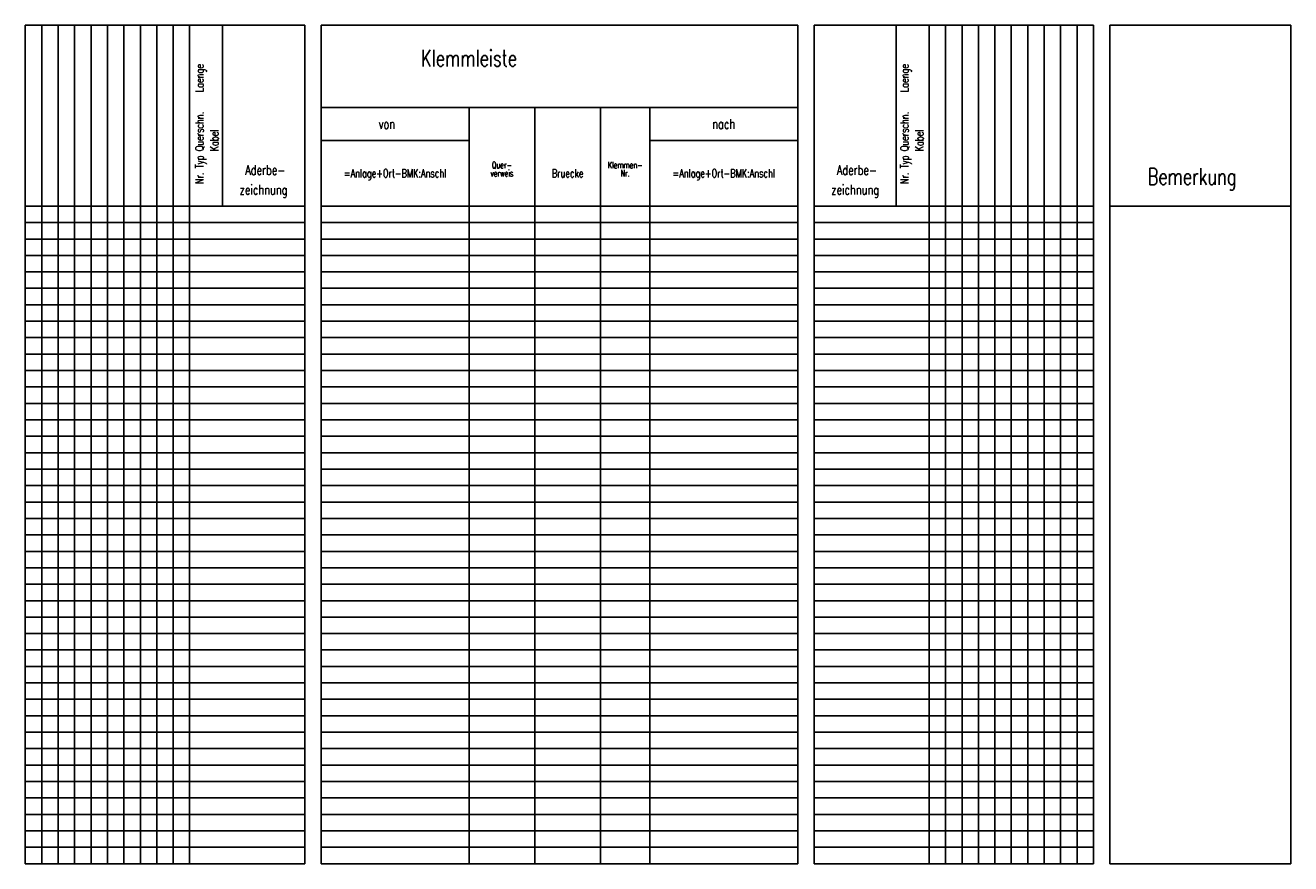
# Model space of a CAD drawing. Extents: x 25 to 410, y 30 to 285.
import ezdxf
from ezdxf.enums import TextEntityAlignment as Align

# ---------------------------------------------------------------- set-up
doc = ezdxf.new("R2010")
doc.units = 0
doc.header["$LTSCALE"] = 25
doc.layers.add('ECS_LXV_LINE', color=7, linetype='CONTINUOUS')
doc.layers.add('ECS_LXV_TEXT', color=7, linetype='CONTINUOUS')
doc.styles.add('ROMANS', font='ROMANS.SHX', dxfattribs={"width": 0.725, "height": 3})

# ---------------------------------------------------------------- blocks, each defined once
blk = doc.blocks.new('__TEXT_')

msp = doc.modelspace()

# ---------------------------------------------------------------- linework, layer by layer
at = {"layer": 'ECS_LXV_LINE', "linetype": 'CONTINUOUS'}
for p, q in [((25, 285), (110, 285)), ((25, 30), (25, 285)), ((30, 30), (30, 285)), ((35, 30), (35, 285)), ((40, 30), (40, 285)), ((45, 30), (45, 285)), ((50, 30), (50, 285)), ((55, 30), (55, 285)), ((60, 30), (60, 285)), ((65, 30), (65, 285)), ((70, 30), (70, 285)), ((75, 30), (75, 285)), ((85, 230), (85, 285)), ((110, 30), (110, 285)), ((115, 285), (260, 285)), ((115, 30), (115, 285)), ((260, 30), (260, 285)), ((265, 285), (350, 285)), ((265, 30), (265, 285)), ((290, 230), (290, 285)), ((300, 30), (300, 285)), ((305, 30), (305, 285)), ((310, 30), (310, 285)), ((315, 30), (315, 285)), ((320, 30), (320, 285)), ((325, 30), (325, 285)), ((330, 30), (330, 285)), ((335, 30), (335, 285)), ((340, 30), (340, 285)), ((345, 30), (345, 285)), ((350, 30), (350, 285)), ((355, 285), (410, 285)), ((355, 30), (355, 285)), ((410, 30), (410, 285)), ((115, 260), (260, 260)), ((160, 30), (160, 260)), ((180, 30), (180, 260)), ((200, 30), (200, 260)), ((215, 30), (215, 260)), ((115, 250), (160, 250)), ((215, 250), (260, 250)), ((25, 230), (110, 230)), ((115, 230), (260, 230)), ((265, 230), (350, 230)), ((355, 230), (410, 230)), ((25, 225), (110, 225)), ((115, 225), (260, 225)), ((265, 225), (350, 225)), ((25, 220), (110, 220)), ((115, 220), (260, 220)), ((265, 220), (350, 220)), ((25, 215), (110, 215)), ((115, 215), (260, 215)), ((265, 215), (350, 215)), ((25, 210), (110, 210)), ((115, 210), (260, 210)), ((265, 210), (350, 210)), ((25, 205), (110, 205)), ((115, 205), (260, 205)), ((265, 205), (350, 205)), ((25, 200), (110, 200)), ((115, 200), (260, 200)), ((265, 200), (350, 200)), ((25, 195), (110, 195)), ((115, 195), (260, 195)), ((265, 195), (350, 195)), ((25, 190), (110, 190)), ((115, 190), (260, 190)), ((265, 190), (350, 190)), ((25, 185), (110, 185)), ((115, 185), (260, 185)), ((265, 185), (350, 185)), ((25, 180), (110, 180)), ((115, 180), (260, 180)), ((265, 180), (350, 180)), ((25, 175), (110, 175)), ((115, 175), (260, 175)), ((265, 175), (350, 175)), ((25, 170), (110, 170)), ((115, 170), (260, 170)), ((265, 170), (350, 170)), ((25, 165), (110, 165)), ((115, 165), (260, 165)), ((265, 165), (350, 165)), ((25, 160), (110, 160)), ((115, 160), (260, 160)), ((265, 160), (350, 160)), ((25, 155), (110, 155)), ((115, 155), (260, 155)), ((265, 155), (350, 155)), ((25, 150), (110, 150)), ((115, 150), (260, 150)), ((265, 150), (350, 150)), ((25, 145), (110, 145)), ((115, 145), (260, 145)), ((265, 145), (350, 145)), ((25, 140), (110, 140)), ((115, 140), (260, 140)), ((265, 140), (350, 140)), ((25, 135), (110, 135)), ((115, 135), (260, 135)), ((265, 135), (350, 135)), ((25, 130), (110, 130)), ((115, 130), (260, 130)), ((265, 130), (350, 130)), ((25, 125), (110, 125)), ((115, 125), (260, 125)), ((265, 125), (350, 125)), ((25, 120), (110, 120)), ((115, 120), (260, 120)), ((265, 120), (350, 120)), ((25, 115), (110, 115)), ((115, 115), (260, 115)), ((265, 115), (350, 115)), ((25, 110), (110, 110)), ((115, 110), (260, 110)), ((265, 110), (350, 110)), ((25, 105), (110, 105)), ((115, 105), (260, 105)), ((265, 105), (350, 105)), ((25, 100), (110, 100)), ((115, 100), (260, 100)), ((265, 100), (350, 100)), ((25, 95), (110, 95)), ((115, 95), (260, 95)), ((265, 95), (350, 95)), ((25, 90), (110, 90)), ((115, 90), (260, 90)), ((265, 90), (350, 90)), ((25, 85), (110, 85)), ((115, 85), (260, 85)), ((265, 85), (350, 85)), ((25, 80), (110, 80)), ((115, 80), (260, 80)), ((265, 80), (350, 80)), ((25, 75), (110, 75)), ((115, 75), (260, 75)), ((265, 75), (350, 75)), ((25, 70), (110, 70)), ((115, 70), (260, 70)), ((265, 70), (350, 70)), ((25, 65), (110, 65)), ((115, 65), (260, 65)), ((265, 65), (350, 65)), ((25, 60), (110, 60)), ((115, 60), (260, 60)), ((265, 60), (350, 60)), ((25, 55), (110, 55)), ((115, 55), (260, 55)), ((265, 55), (350, 55)), ((25, 50), (110, 50)), ((115, 50), (260, 50)), ((265, 50), (350, 50)), ((25, 45), (110, 45)), ((115, 45), (260, 45)), ((265, 45), (350, 45)), ((25, 40), (110, 40)), ((115, 40), (260, 40)), ((265, 40), (350, 40)), ((25, 35), (110, 35)), ((115, 35), (260, 35)), ((265, 35), (350, 35)), ((25, 30), (110, 30)), ((115, 30), (260, 30)), ((265, 30), (350, 30)), ((355, 30), (410, 30))]:
    msp.add_line(p, q, dxfattribs=at)

# ---------------------------------------------------------------- block references
at = {"layer": 'ECS_LXV_TEXT', "linetype": 'CONTINUOUS'}
ref = msp.add_blockref('__TEXT_', (0, 0), dxfattribs=at)
ref.add_attrib('ECS_T_TEXT_0.0', 'Klemmleiste', dxfattribs={"linetype": 'CONTINUOUS', "height": 5, "style": 'ROMANS', "width": 0.725}).set_placement((160, 275), align=Align.MIDDLE_CENTER)
ref = msp.add_blockref('__TEXT_', (0, 0), dxfattribs=at)
ref.add_attrib('ECS_T_TEXT_0.0', 'Nr. Typ Querschn.   Laenge', dxfattribs={"linetype": 'CONTINUOUS', "height": 2.5, "rotation": 89.9985, "style": 'ROMANS', "width": 0.725}).set_placement((78, 255), align=Align.MIDDLE_CENTER)
ref = msp.add_blockref('__TEXT_', (0, 0), dxfattribs=at)
ref.add_attrib('ECS_T_TEXT_0.0', 'Nr. Typ Querschn.   Laenge', dxfattribs={"linetype": 'CONTINUOUS', "height": 2.5, "rotation": 89.9985, "style": 'ROMANS', "width": 0.725}).set_placement((292.5, 255), align=Align.MIDDLE_CENTER)
ref = msp.add_blockref('__TEXT_', (0, 0), dxfattribs=at)
ref.add_attrib('ECS_T_TEXT_0.0', 'von', dxfattribs={"linetype": 'CONTINUOUS', "height": 3, "style": 'ROMANS', "width": 0.725}).set_placement((135, 255), align=Align.MIDDLE_CENTER)
ref = msp.add_blockref('__TEXT_', (0, 0), dxfattribs=at)
ref.add_attrib('ECS_T_TEXT_0.0', 'nach', dxfattribs={"linetype": 'CONTINUOUS', "height": 3, "style": 'ROMANS', "width": 0.725}).set_placement((237.5, 255), align=Align.MIDDLE_CENTER)
ref = msp.add_blockref('__TEXT_', (0, 0), dxfattribs=at)
ref.add_attrib('ECS_T_TEXT_0.0', 'Kabel', dxfattribs={"linetype": 'CONTINUOUS', "height": 2.5, "rotation": 89.9985, "style": 'ROMANS', "width": 0.725}).set_placement((82.5, 250), align=Align.MIDDLE_CENTER)
ref = msp.add_blockref('__TEXT_', (0, 0), dxfattribs=at)
ref.add_attrib('ECS_T_TEXT_0.0', 'Kabel', dxfattribs={"linetype": 'CONTINUOUS', "height": 2.5, "rotation": 89.9985, "style": 'ROMANS', "width": 0.725}).set_placement((297, 250), align=Align.MIDDLE_CENTER)
ref = msp.add_blockref('__TEXT_', (0, 0), dxfattribs=at)
ref.add_attrib('ECS_T_TEXT_0.0', 'Aderbe-', dxfattribs={"linetype": 'CONTINUOUS', "height": 3, "style": 'ROMANS', "width": 0.725}).set_placement((98, 241), align=Align.MIDDLE_CENTER)
ref = msp.add_blockref('__TEXT_', (0, 0), dxfattribs=at)
ref.add_attrib('ECS_T_TEXT_0.0', 'Quer-', dxfattribs={"linetype": 'CONTINUOUS', "height": 2, "style": 'ROMANS', "width": 0.725}).set_placement((170, 242.5), align=Align.MIDDLE_CENTER)
ref = msp.add_blockref('__TEXT_', (0, 0), dxfattribs=at)
ref.add_attrib('ECS_T_TEXT_0.0', 'Klemmen-', dxfattribs={"linetype": 'CONTINUOUS', "height": 2, "style": 'ROMANS', "width": 0.725}).set_placement((207.5, 242.5), align=Align.MIDDLE_CENTER)
ref = msp.add_blockref('__TEXT_', (0, 0), dxfattribs=at)
ref.add_attrib('ECS_T_TEXT_0.0', 'Aderbe-', dxfattribs={"linetype": 'CONTINUOUS', "height": 3, "style": 'ROMANS', "width": 0.725}).set_placement((278, 241), align=Align.MIDDLE_CENTER)
ref = msp.add_blockref('__TEXT_', (0, 0), dxfattribs=at)
ref.add_attrib('ECS_T_TEXT_0.0', '=Anlage+Ort-BMK:Anschl', dxfattribs={"linetype": 'CONTINUOUS', "height": 2.5, "style": 'ROMANS', "width": 0.725}).set_placement((137.5, 240), align=Align.MIDDLE_CENTER)
ref = msp.add_blockref('__TEXT_', (0, 0), dxfattribs=at)
ref.add_attrib('ECS_T_TEXT_0.0', 'verweis', dxfattribs={"linetype": 'CONTINUOUS', "height": 2, "style": 'ROMANS', "width": 0.725}).set_placement((170, 240), align=Align.MIDDLE_CENTER)
ref = msp.add_blockref('__TEXT_', (0, 0), dxfattribs=at)
ref.add_attrib('ECS_T_TEXT_0.0', 'Bruecke', dxfattribs={"linetype": 'CONTINUOUS', "height": 2.5, "style": 'ROMANS', "width": 0.725}).set_placement((190, 240), align=Align.MIDDLE_CENTER)
ref = msp.add_blockref('__TEXT_', (0, 0), dxfattribs=at)
ref.add_attrib('ECS_T_TEXT_0.0', 'Nr.', dxfattribs={"linetype": 'CONTINUOUS', "height": 2, "style": 'ROMANS', "width": 0.725}).set_placement((207.5, 240), align=Align.MIDDLE_CENTER)
ref = msp.add_blockref('__TEXT_', (0, 0), dxfattribs=at)
ref.add_attrib('ECS_T_TEXT_0.0', '=Anlage+Ort-BMK:Anschl', dxfattribs={"linetype": 'CONTINUOUS', "height": 2.5, "style": 'ROMANS', "width": 0.725}).set_placement((237.5, 240), align=Align.MIDDLE_CENTER)
ref = msp.add_blockref('__TEXT_', (0, 0), dxfattribs=at)
ref.add_attrib('ECS_T_TEXT_0.0', 'Bemerkung', dxfattribs={"linetype": 'CONTINUOUS', "height": 5, "style": 'ROMANS', "width": 0.725}).set_placement((380, 239), align=Align.MIDDLE_CENTER)
ref = msp.add_blockref('__TEXT_', (0, 0), dxfattribs=at)
ref.add_attrib('ECS_T_TEXT_0.0', 'zeichnung', dxfattribs={"linetype": 'CONTINUOUS', "height": 3, "style": 'ROMANS', "width": 0.725}).set_placement((97.5, 235), align=Align.MIDDLE_CENTER)
ref = msp.add_blockref('__TEXT_', (0, 0), dxfattribs=at)
ref.add_attrib('ECS_T_TEXT_0.0', 'zeichnung', dxfattribs={"linetype": 'CONTINUOUS', "height": 3, "style": 'ROMANS', "width": 0.725}).set_placement((277.5, 235), align=Align.MIDDLE_CENTER)

doc.saveas('drawing.dxf')
